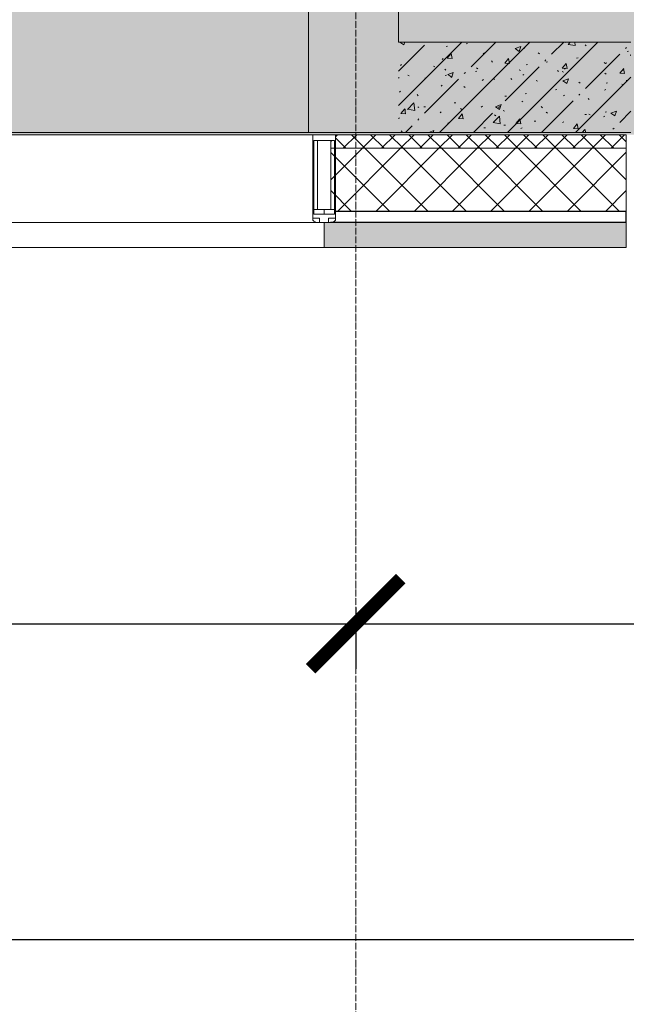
# Model space of a CAD drawing. Header units: millimetres. Extents: x -26888115 to 7466299, y -86687 to 22081.
# Tile 14 of 208: x 43573 to 44918, y -51413 to -49229. Entities that reach past the tile are written whole.
import ezdxf

# ---------------------------------------------------------------- set-up
doc = ezdxf.new("R2010")
doc.units = ezdxf.units.MM
doc.linetypes.add('-D1d1-15x02', pattern=[19, 15, -2, 0, -2])
doc.layers.get('Defpoints').update_dxf_attribs({"color": 31})
for name, color, linetype, lineweight in [('_0', 7, 'Continuous', 13), ('A-200-M_WALL', 7, 'Continuous', 5), ('A-200-M_WALL_PAT', 7, 'Continuous', 5), ('A-214-M_CURT_WALL', 7, 'Continuous', 5), ('A-215-M_CURT_PANEL', 7, 'Continuous', 5), ('A-230-M_FLOOR', 7, 'Continuous', 5), ('Z-060-M_DETAIL', 7, 'Continuous', 5), ('Оси', 7, 'Continuous', 5)]:
    doc.layers.add(name, color=color, linetype=linetype, lineweight=lineweight)
doc.styles.add('fl_iso paper', font='isocpeur.ttf', dxfattribs={"width": 0.8, "oblique": 10})
doc.dimstyles.new('In tre 1_100', dxfattribs={"dimscale": 100, "dimtxt": 2.5, "dimasz": 2, "dimexe": 1, "dimexo": 0.7, "dimgap": 0.6, "dimtad": 1, "dimdec": 0, "dimrnd": 5, "dimzin": 0, "dimdsep": 46, "dimtxsty": 'fl_iso paper', "dimblk": 'ARCHTICK', "dimcen": 0, "dimdle": 1, "dimadec": 0, "dimazin": 0, "dimtfac": 1, "dimtdec": 0, "dimtofl": 0, "dimtmove": 1, "dimatfit": 3, "dimldrblk": 'DOT', "dimfxl": 40, "dimtfillclr": 256, "dimtolj": 1, "dimtzin": 0, "dimarcsym": 1})
pattern_1 = [(45, (36177.98, -48979.44), (-75.4342, 75.4342), [106.68, -17.78, 3.556, -17.78]), (45, (36177.98, -48904.05), (-75.4342, 75.4342), []), (50, (36177.98, -48979.44), (127.5292, -11.1576), [13.335, -146.685]), (355, (36177.98, -48979.44), (-24.6697, 133.74), [10.668, -117.348]), (100.451, (36188.6, -48980.37), (102.8597, 122.5818), [11.333, -124.663]), (46.184, (36177.98, -48943.88), (189.7552, -29.4304), [20.002, -220.027]), (96.636, (36193.79, -48946.33), (166.1822, 173.1996), [17, -186.995]), (351.184, (36177.98, -48943.88), (166.184, 173.1976), [16.002, -176.022]), (21, (36195.76, -48952.77), (106.1303, -71.586), [13.335, -146.685]), (326, (36195.76, -48952.77), (43.2619, 128.9318), [10.668, -117.348]), (71.451, (36204.6, -48958.73), (149.392, 57.345), [11.333, -124.663]), (37.5, (36177.975, -48979.436), (2.16223, 59.18836), [3.353, -112.573, 3.353, -115.773, -117.792]), (37.5, (36177.975, -48979.436), (2.16223, 59.18836), [-235.052, 3.353, -114.44]), (7.5, (36177.975, -48979.436), (46.77386, 70.12615), [3.353, -64.567, 3.353, -109.906, -44.894]), (7.5, (36177.975, -48979.436), (46.77386, 70.12615), [-181.178, 3.353, -41.542]), (327.5, (36138.326, -48979.436), (94.91367, -4.0101), [3.353, -41.097, 3.353, -135.331, -184.023]), (327.5, (36138.326, -48979.436), (94.91367, -4.0101), [-183.134, 3.353, -180.67]), (317.5, (36120.55, -48979.44), (103.6906, 17.7988), [3.353, -54.432, 3.353, -88.748, -130.683]), (317.5, (36120.55, -48979.44), (103.6906, 17.7988), [-149.885, 3.353, -127.33])]

# ---------------------------------------------------------------- blocks, each defined once
blk = doc.blocks.new('_ArchTick')
at = {"color": 0, "linetype": 'ByBlock', "lineweight": 9, "const_width": 0.15}
blk.add_lwpolyline([(-0.5, -0.5), (0.5, 0.5)], dxfattribs=at)
blk = doc.blocks.new('*D256')
at = {"layer": 'Defpoints', "color": 0, "transparency": 16777216}
for p in [(35918, -50462.7), (44318, -50462.7), (44318, -50568.8)]:
    blk.add_point(p, dxfattribs=at)
at = {"layer": 'Оси', "color": 0, "lineweight": -2, "transparency": 16777216}
for p, q in [((35918, -50532.7), (35918, -50668.8)), ((44318, -50532.7), (44318, -50668.8)), ((35818, -50568.8), (44418, -50568.8))]:
    blk.add_line(p, q, dxfattribs=at)
at = {"layer": 'Оси', "color": 0, "lineweight": -2, "transparency": 16777216, "xscale": 200, "yscale": 200, "zscale": 200, "rotation": 180}
blk.add_blockref('_ArchTick', (35918, -50568.8), dxfattribs=at)
at = {"layer": 'Оси', "color": 0, "lineweight": -2, "transparency": 16777216, "xscale": 200, "yscale": 200, "zscale": 200}
blk.add_blockref('_ArchTick', (44318, -50568.8), dxfattribs=at)
at = {"layer": 'Оси', "color": 0, "transparency": 16777216, "insert": (40118, -50383.8), "char_height": 250, "attachment_point": 5, "style": 'fl_iso paper'}
blk.add_mtext('\\A1;8400', dxfattribs=at)
blk = doc.blocks.new('_DOT')
at = {"color": 0, "linetype": 'ByBlock'}
blk.add_line((-0.5, 0), (-1, 0), dxfattribs=at)
at = {"color": 0, "linetype": 'ByBlock', "const_width": 0.5}
blk.add_lwpolyline([(-0.25, 0, 1), (0.25, 0, 1)], format="xyb", close=True, dxfattribs=at)
blk = doc.blocks.new('*D257')
at = {"layer": 'Defpoints', "color": 0, "transparency": 16777216}
for p in [(35918, -51162.7), (73118, -51162.7), (73118, -51268.8)]:
    blk.add_point(p, dxfattribs=at)
at = {"layer": 'Оси', "color": 0, "lineweight": -2, "transparency": 16777216}
for p, q in [((35918, -51232.7), (35918, -51368.8)), ((73118, -51232.7), (73118, -51368.8)), ((35818, -51268.8), (73218, -51268.8))]:
    blk.add_line(p, q, dxfattribs=at)
at = {"layer": 'Оси', "color": 0, "lineweight": -2, "transparency": 16777216, "xscale": 200, "yscale": 200, "zscale": 200, "rotation": 180}
blk.add_blockref('_ArchTick', (35918, -51268.8), dxfattribs=at)
at = {"layer": 'Оси', "color": 0, "lineweight": -2, "transparency": 16777216, "xscale": 200, "yscale": 200, "zscale": 200}
blk.add_blockref('_ArchTick', (73118, -51268.8), dxfattribs=at)
at = {"layer": 'Оси', "color": 0, "transparency": 16777216, "insert": (54518, -51083.8), "char_height": 250, "attachment_point": 5, "style": 'fl_iso paper'}
blk.add_mtext('\\A1;37200', dxfattribs=at)
blk = doc.blocks.new('*D260')
at = {"layer": 'Defpoints', "color": 0, "transparency": 16777216}
for p in [(44318, -50462.7), (52718, -50568.8), (52718, -51268.8)]:
    blk.add_point(p, dxfattribs=at)
at = {"layer": 'Оси', "color": 0, "lineweight": -2, "transparency": 16777216}
for p, q in [((52718, -51198.8), (52718, -50468.8)), ((44318, -50532.7), (44318, -50668.8)), ((44218, -50568.8), (52818, -50568.8))]:
    blk.add_line(p, q, dxfattribs=at)
at = {"layer": 'Оси', "color": 0, "lineweight": -2, "transparency": 16777216, "xscale": 200, "yscale": 200, "zscale": 200, "rotation": 180}
blk.add_blockref('_ArchTick', (44318, -50568.8), dxfattribs=at)
at = {"layer": 'Оси', "color": 0, "lineweight": -2, "transparency": 16777216, "xscale": 200, "yscale": 200, "zscale": 200}
blk.add_blockref('_ArchTick', (52718, -50568.8), dxfattribs=at)
at = {"layer": 'Оси', "color": 0, "transparency": 16777216, "insert": (48518, -50383.8), "char_height": 250, "attachment_point": 5, "style": 'fl_iso paper'}
blk.add_mtext('\\A1;8400', dxfattribs=at)
blk = doc.blocks.new('System Panel - A_PAN_Glass-V27-50_AS_Plan_33_Пентхаус')
at = {"layer": 'A-215-M_CURT_PANEL'}
for p, q in [((476, 55), (-490, 55)), ((-490, 55), (-490, 0)), ((490, 0), (490, 55)), ((-490, 0), (490, 0))]:
    blk.add_line(p, q, dxfattribs=at)
blk = doc.blocks.new('Rectangular Mullion - R_StandardFrame_50Wx250H-3736040-50_AS_Plan_33_Пентхаус')
at = {"layer": 'A-214-M_CURT_WALL'}
blk.add_line((8045, -505), (7090, -505), dxfattribs=at)
blk = doc.blocks.new('Rectangular Mullion - 50Wx250H-3156125-50_AS_Plan_33_Пентхаус')
at = {"layer": 'Z-060-M_DETAIL'}
for p, q in [((0, 250), (-25, 250)), ((-25, 250), (-25, 237.3)), ((-25, 65.2), (-25, 250)), ((-25, 250), (0, 250)), ((25, 250), (0, 250)), ((25, 250), (0, 250)), ((25, 237.3), (25, 250)), ((25, 65.2), (25, 250)), ((-23, 237.3), (0, 237.3)), ((-23, 237.3), (0, 237.3)), ((-23, 237.3), (-23, 73.6)), ((0, 237.3), (-14.9, 237.3)), ((-14.9, 237.3), (-14.9, 84)), ((-14.9, 84), (-14.9, 237.3)), ((14.9, 237.3), (0, 237.3)), ((0, 237.3), (23, 237.3)), ((23, 237.3), (0, 237.3)), ((14.9, 84), (14.9, 237.3)), ((14.9, 84), (14.9, 237.3)), ((23, 237.3), (23, 73.6)), ((-25, 73.6), (-25, 65.2)), ((0, 84), (-23, 84)), ((-23, 84), (-23, 73.6)), ((0, 84), (-23, 84)), ((-23, 73.6), (0, 73.6)), ((0, 73.6), (-23, 73.6)), ((-0.5, 73.6), (-23, 73.6)), ((-14.9, 84), (0, 84)), ((0, 84), (14.9, 84)), ((23, 84), (0, 84)), ((0, 84), (0, 73.6)), ((0, 84), (23, 84)), ((0, 73.6), (0, 84)), ((0, 73.6), (23, 73.6)), ((23, 73.6), (0, 73.6)), ((0.5, 73.6), (23, 73.6)), ((23, 73.6), (23, 84)), ((25, 65.2), (25, 73.6)), ((-25, 65.2), (-25, 60.2)), ((-10, 65.2), (-25, 65.2)), ((-25, 65.2), (-25, 60.2)), ((-25, 65.2), (-10, 65.2)), ((-10, 65.2), (-25, 65.2)), ((-10, 55), (-14, 55)), ((-14, 55), (-10, 55)), ((-10, 55), (-10, 65.2)), ((-10, 65.2), (-10, 55)), ((-10, 55), (-10, 65.2)), ((-10, 55), (0, 55)), ((0, 55), (-10, 55)), ((0, 55), (10, 55)), ((0, 55), (10, 55)), ((10, 65.2), (10, 55)), ((25, 65.2), (10, 65.2)), ((10, 55), (10, 65.2)), ((10, 65.2), (25, 65.2)), ((10, 65.2), (25, 65.2)), ((10, 55), (10, 65.2)), ((10, 55), (14, 55)), ((10, 55), (14, 55)), ((25, 65.2), (25, 60.2)), ((25, 60.2), (25, 65.2))]:
    blk.add_line(p, q, dxfattribs=at)
for centre, start, end in [((-14, 69.1), 218.9723, 270), ((-14, 69.1), 218.9723, 270), ((-14, 69.1), 218.9723, 270), ((14, 69.1), 270, 321.0277), ((14, 69.1), 270, 321.0277), ((14, 69.1), 270, 321.0277)]:
    blk.add_arc(centre, 14.1, start, end, dxfattribs=at)
blk = doc.blocks.new('Rectangular Mullion - R_InvisibleFrame_50Wx250H-4298507-50_AS_Plan_33_Пентхаус')
at = {"layer": 'A-214-M_CURT_WALL', "lineweight": 9}
for p, q in [((-25, -237.3), (-25, -73.6)), ((25, -73.6), (25, -237.3))]:
    blk.add_line(p, q, dxfattribs=at)
blk = doc.blocks.new('RST_AR_KMN_R22_B1_FCD_rvt-1-50_AS_Plan_33_Пентхаус')
at = {"layer": 'A-200-M_WALL_PAT'}
h = blk.add_hatch(dxfattribs=at)
h.set_pattern_fill('FP_7', color=256, style=0, pattern_type=2)
h.set_pattern_definition([(45, (0, 0), (-21.2132, 21.2132), []), (135, (0, 0), (-21.2132, -21.2132), [])])
h.paths.add_polyline_path([(8095, -535), (8740, -535), (8740, -505), (8095, -505), (8095, -517.7), (8084.9, -517.7), (8084.9, -535), (8093, -535)])
h = blk.add_hatch(dxfattribs=at)
h.set_pattern_fill('FP_8', color=256, style=0, pattern_type=2)
h.set_pattern_definition([(45, (0, 0), (-42.4264, 42.4264), []), (135, (0, 0), (-42.4264, -42.4264), [])])
h.paths.add_polyline_path([(8740, -675), (8740, -535), (8084.9, -535), (8084.9, -671), (8093, -671), (8093, -675), (8661.9, -675)])
at = {"layer": 'A-200-M_WALL_PAT', "true_color": 0xeff9fa}
blk.add_hatch(color=7, dxfattribs=at).paths.add_polyline_path([(8740, -755), (8740, -700), (8070, -700), (8070, -755), (8661.9, -755)])
at = {"layer": 'A-200-M_WALL'}
for p, q in [((8740, -505), (8095, -505)), ((8740, -535), (8740, -505)), ((8740, -535), (8084.9, -535)), ((8740, -675), (8740, -535)), ((8070, -700), (8070, -755)), ((8740, -755), (8740, -700)), ((8070, -755), (8740, -755))]:
    blk.add_line(p, q, dxfattribs=at)
at = {"layer": 'A-200-M_WALL', "lineweight": 25}
for p, q in [((8740, -675), (8093, -675)), ((8740, -700), (8740, -675)), ((8740, -700), (8084, -700))]:
    blk.add_line(p, q, dxfattribs=at)
at = {"layer": 'A-214-M_CURT_WALL', "lineweight": 5}
for name, p in [('Rectangular Mullion - R_StandardFrame_50Wx250H-3736040-50_AS_Plan_33_Пентхаус', (0, 0)), ('Rectangular Mullion - 50Wx250H-3156125-50_AS_Plan_33_Пентхаус', (8070, -755))]:
    blk.add_blockref(name, p, dxfattribs=at)
at = {"layer": 'A-214-M_CURT_WALL', "lineweight": 5, "extrusion": (0, 0, -1), "rotation": 180}
blk.add_blockref('Rectangular Mullion - R_InvisibleFrame_50Wx250H-4298507-50_AS_Plan_33_Пентхаус', (-8070, -755), dxfattribs=at)
at = {"layer": 'A-215-M_CURT_PANEL', "lineweight": 5}
blk.add_blockref('System Panel - A_PAN_Glass-V27-50_AS_Plan_33_Пентхаус', (7580, -755), dxfattribs=at)

msp = doc.modelspace()

# ---------------------------------------------------------------- hatches: boundary and pattern name
at = {"layer": '_0', "transparency": 33554534}
h = msp.add_hatch(color=252, dxfattribs=at)
h.dxf.hatch_style = 1
h.paths.add_polyline_path([(35678, -49484.4), (73628, -49484.4), (73628, -19534.4), (35678, -19534.4)])
h.paths.add_polyline_path([(44578, -40979.4), (44578, -34929.4), (49428, -34929.4), (49428, -36429.4), (51078, -36429.4), (51078, -30029.4), (49428, -30029.4), (49428, -30823.8), (44578, -30823.8), (44578, -28029.4), (64728, -28029.4), (64728, -32969.4), (62778, -32969.4), (62778, -31029.4), (59878, -31029.4), (59878, -30029.4), (58578, -30029.4), (58578, -38979.4), (64728, -38979.4), (64728, -40979.4)], flags=16)
at = {"layer": 'A-200-M_WALL_PAT'}
h = msp.add_hatch(dxfattribs=at)
h.set_pattern_fill('FP_1', color=256, style=0, pattern_type=2)
h.set_pattern_definition(pattern_1)
h.paths.add_polyline_path([(44213, -49479.4), (44413, -49479.4), (44413, -42579.4), (44213, -42579.4), (44213, -49429.1)])
h = msp.add_hatch(dxfattribs=at)
h.set_pattern_fill('FP_1', color=256, style=0, pattern_type=2)
h.set_pattern_definition(pattern_1)
h.paths.add_polyline_path([(44413, -49479.4), (44928, -49479.4), (44928, -49279.4), (44413, -49279.4)])

# ---------------------------------------------------------------- linework, layer by layer
at = {"layer": 'A-200-M_WALL', "lineweight": 9}
for p, q in [((44413, -49279.4), (44413, -42579.4)), ((44213, -43579.4), (44213, -49479.4)), ((44928, -49279.4), (44413, -49279.4)), ((44213, -49479.4), (44928, -49479.4))]:
    msp.add_line(p, q, dxfattribs=at)
at = {"layer": 'A-230-M_FLOOR'}
msp.add_line((42982.9, -49479.4), (44213, -49479.4), dxfattribs=at)
at = {"layer": 'Оси', "linetype": '-D1d1-15x02'}
msp.add_line((44318, -51768.8), (44318, -18492.1), dxfattribs=at)

# ---------------------------------------------------------------- block references
at = {"lineweight": 5}
msp.add_blockref('RST_AR_KMN_R22_B1_FCD_rvt-1-50_AS_Plan_33_Пентхаус', (36178, -48979.4), dxfattribs=at)

# ---------------------------------------------------------------- dimensions: what is measured, and where the dimension line sits
at = {"layer": 'Оси'}
for base, p1, p2, picture, middle in [((44318, -50568.8), (35918, -50462.7), (44318, -50462.7), '*D256', (40118, -50383.8)), ((52718, -50568.8), (44318, -50462.7), (52718, -51268.8), '*D260', (48518, -50383.8)), ((73118, -51268.8), (35918, -51162.7), (73118, -51162.7), '*D257', (54518, -51083.8))]:
    dim = msp.add_linear_dim(base=base, p1=p1, p2=p2, dimstyle='In tre 1_100', dxfattribs=at)
    dim.commit()
    dim.dimension.update_dxf_attribs({"geometry": picture, "text_midpoint": middle})

doc.saveas('drawing.dxf')
